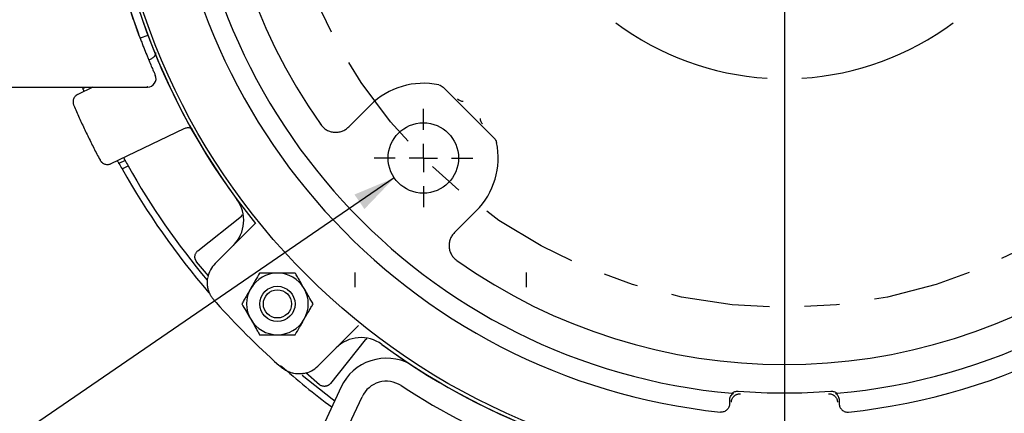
# Model space of a CAD drawing. Header units: inches. Extents: x 1.5 to 80, y 0 to 40.3.
# Tile 8 of 15: x 55.1 to 62.1, y 25.5 to 28.3. Entities that reach past the tile are written whole.
import ezdxf

# ---------------------------------------------------------------- set-up
doc = ezdxf.new("R2010")
doc.units = ezdxf.units.IN
doc.header["$MEASUREMENT"] = 0
for name, pattern in [('SLD-Center', [1.45, 0.7, -0.25, 0.25, -0.25]), ('SLD-Dashed', [0.45, 0.3, -0.15]), ('SLD-Solid', [0])]:
    doc.linetypes.add(name, pattern=pattern)
for name, color, linetype in [('CENTER', 40, 'SLD-Center'), ('HIDDEN', 104, 'SLD-Dashed'), ('SLD-0', 7, 'Continuous')]:
    doc.layers.add(name, color=color, linetype=linetype)
doc.styles.add('SLDTEXTSTYLE0', font='GOTHIC.TTF', dxfattribs={"width": 0.913})
doc.dimstyles.new('SLDDIMSTYLE1', dxfattribs={"dimtxt": 0.25, "dimasz": 0.3, "dimexe": 0, "dimexo": 0.0625, "dimgap": 0.0625, "dimtad": 0, "dimtih": 1, "dimtoh": 1, "dimrnd": 1e-09, "dimzin": 12, "dimdsep": 46, "dimtxsty": 'SLDTEXTSTYLE0', "dimsah": 1, "dimcen": 0.09, "dimadec": 0, "dimazin": 3, "dimtfac": 1, "dimtofl": 0, "dimtmove": 0, "dimatfit": 3, "dimfxl": 0, "dimfrac": 2, "dimtolj": 1, "dimtzin": 12, "dimarcsym": 0})
doc.dimstyles.new('SLDDIMSTYLE4', dxfattribs={"dimtxt": 0.25, "dimasz": 0.3, "dimexe": 0, "dimexo": 0.0625, "dimgap": 0.0625, "dimtad": 0, "dimtih": 1, "dimtoh": 1, "dimrnd": 1e-09, "dimzin": 12, "dimdsep": 46, "dimtxsty": 'SLDTEXTSTYLE0', "dimsah": 1, "dimcen": 0, "dimadec": 0, "dimazin": 3, "dimtfac": 1, "dimtofl": 0, "dimtmove": 0, "dimatfit": 3, "dimfxl": 0, "dimfrac": 2, "dimtolj": 1, "dimtzin": 12, "dimarcsym": 0})
doc.dimstyles.new('SLDDIMSTYLE5', dxfattribs={"dimtxt": 0.25, "dimasz": 0.3, "dimexe": 0, "dimexo": 0.0625, "dimgap": 0.0625, "dimtad": 0, "dimtih": 1, "dimtoh": 1, "dimdec": 4, "dimzin": 4, "dimdsep": 46, "dimtxsty": 'SLDTEXTSTYLE0', "dimsah": 1, "dimcen": 0.09, "dimazin": 1, "dimtfac": 1, "dimtofl": 0, "dimtmove": 0, "dimatfit": 3, "dimfxl": 0, "dimfrac": 2, "dimtolj": 1, "dimtzin": 12, "dimarcsym": 0})
doc.dimstyles.new('SLDDIMSTYLE6', dxfattribs={"dimtxt": 0.25, "dimasz": 0.3, "dimexe": 0, "dimexo": 0.0625, "dimgap": 0.0625, "dimtad": 0, "dimtih": 1, "dimtoh": 1, "dimrnd": 1e-09, "dimzin": 12, "dimdsep": 46, "dimtxsty": 'SLDTEXTSTYLE0', "dimsah": 1, "dimcen": 0, "dimadec": 0, "dimazin": 3, "dimtfac": 1, "dimtofl": 0, "dimtmove": 0, "dimatfit": 3, "dimfxl": 0, "dimfrac": 2, "dimtolj": 1, "dimtzin": 12, "dimarcsym": 0})
doc.dimstyles.new('SLDDIMSTYLE7', dxfattribs={"dimtxt": 0.25, "dimasz": 0.3, "dimexe": 0, "dimexo": 0.0625, "dimgap": 0.0625, "dimtad": 0, "dimtih": 1, "dimtoh": 1, "dimrnd": 1e-09, "dimzin": 12, "dimdsep": 46, "dimtxsty": 'SLDTEXTSTYLE0', "dimsah": 1, "dimcen": 0, "dimadec": 0, "dimazin": 3, "dimtfac": 1, "dimtofl": 0, "dimtmove": 0, "dimatfit": 3, "dimfxl": 0, "dimfrac": 2, "dimtolj": 1, "dimtzin": 12, "dimarcsym": 0})

# ---------------------------------------------------------------- blocks, each defined once
blk = doc.blocks.new('_D_13')
at = {"layer": 'SLD-0'}
for p, q in [((64.6587, 34.408), (64.5825, 34.408)), ((64.5825, 34.408), (64.5825, 34.0111)), ((65.4899, 34.408), (65.5661, 34.408)), ((65.5661, 34.408), (65.5661, 34.0111)), ((62.9652, 32.6093), (64.2251, 34.0477)), ((64.2251, 34.0477), (64.4438, 34.0477)), ((64.5825, 34.0111), (64.6587, 34.0111)), ((65.5661, 34.0111), (65.4899, 34.0111))]:
    blk.add_line(p, q, dxfattribs=at)
blk.add_solid([(62.9652, 32.6093), (63.2098, 32.7938), (63.1158, 32.8761)], dxfattribs=at)
at = {"layer": 'SLD-0', "char_height": 0.25, "attachment_point": 1, "style": 'SLDTEXTSTYLE0'}
for s, insert in [('%%c', (64.5625, 34.7781)), ('7.25', (64.9396, 34.7781)), ('184.2', (64.6587, 34.3304)), ('B.C.', (64.7509, 33.8828))]:
    blk.add_mtext(s, dxfattribs=dict(at, insert=insert))
blk = doc.blocks.new('_D_14')
at = {"layer": 'SLD-0'}
for p, q in [((60.5767, 34.8317), (60.5767, 36.6897)), ((57.9781, 32.481), (55.7632, 34.6959))]:
    blk.add_line(p, q, dxfattribs=at)
for start, end in [(90, 103.64726), (120.17578, 135)]:
    blk.add_arc((60.5767, 29.8824), 6.6823, start, end, dxfattribs=at)
for points in [[(60.5767, 36.5647), (60.2754, 36.6204), (60.2782, 36.4955)], [(55.8516, 34.6075), (56.1117, 34.7696), (56.0253, 34.86)]]:
    blk.add_solid(points, dxfattribs=at)
at = {"layer": 'SLD-0', "char_height": 0.25, "attachment_point": 1, "style": 'SLDTEXTSTYLE0'}
for s, insert in [('45.00°', (57.5372, 36.3753)), ('EQ. SPACED', (57.039, 35.9785))]:
    blk.add_mtext(s, dxfattribs=dict(at, insert=insert))
blk = doc.blocks.new('_D_15')
at = {"layer": 'SLD-0'}
for p, q in [((54.4427, 30.0324), (54.4427, 37.3725)), ((60.5767, 35.4254), (60.5767, 37.3725)), ((57.0941, 37.2843), (57.0179, 37.2843)), ((57.0179, 37.2843), (57.0179, 36.8875)), ((57.9253, 37.2843), (58.0015, 37.2843)), ((58.0015, 37.2843), (58.0015, 36.8875)), ((54.4427, 37.2475), (56.8911, 37.2475)), ((60.5767, 37.2475), (58.1284, 37.2475)), ((57.0179, 36.8875), (57.0941, 36.8875)), ((58.0015, 36.8875), (57.9253, 36.8875)), ((60.5767, 34.8317), (60.5767, 35.1254)), ((54.4427, 27.8424), (54.4427, 29.7324))]:
    blk.add_line(p, q, dxfattribs=at)
for points in [[(54.4427, 37.2475), (54.7427, 37.185), (54.7427, 37.31)], [(60.5767, 37.2475), (60.2767, 37.31), (60.2767, 37.185)]]:
    blk.add_solid(points, dxfattribs=at)
at = {"layer": 'SLD-0', "char_height": 0.25, "attachment_point": 1, "style": 'SLDTEXTSTYLE0'}
for s, insert in [('6.13', (57.1865, 37.6545)), ('155.8', (57.0941, 37.2068))]:
    blk.add_mtext(s, dxfattribs=dict(at, insert=insert))
blk = doc.blocks.new('_D_18')
at = {"layer": 'SLD-0'}
for p, q in [((57.8072, 27.1778), (55.2074, 25.3963)), ((55.2074, 25.3963), (54.9574, 25.3963))]:
    blk.add_line(p, q, dxfattribs=at)
blk.add_solid([(57.8072, 27.1778), (57.5244, 27.0598), (57.5951, 26.9567)], dxfattribs=at)
at = {"layer": 'SLD-0', "insert": (50.2373, 25.5172), "char_height": 0.25, "attachment_point": 1, "style": 'SLDTEXTSTYLE0'}
blk.add_mtext('4X 1/2-13 UNC-2B X 0.75 DEEP', dxfattribs=at)
blk = doc.blocks.new('_D_21')
at = {"layer": 'SLD-0'}
for p, q in [((64.5015, 27.0759), (65.2257, 26.558)), ((65.628, 26.5948), (65.5519, 26.5948)), ((65.5519, 26.5948), (65.5519, 26.1979)), ((66.4593, 26.5948), (66.5355, 26.5948)), ((66.5355, 26.5948), (66.5355, 26.1979)), ((65.2257, 26.558), (65.4757, 26.558)), ((65.5519, 26.1979), (65.628, 26.1979)), ((66.5355, 26.1979), (66.4593, 26.1979))]:
    blk.add_line(p, q, dxfattribs=at)
blk.add_solid([(64.5015, 27.0759), (64.7092, 26.8505), (64.7819, 26.9522)], dxfattribs=at)
at = {"layer": 'SLD-0', "char_height": 0.25, "attachment_point": 1, "style": 'SLDTEXTSTYLE0'}
for s, insert in [('%%c', (65.5319, 26.9649)), ('9.65', (65.9089, 26.9649)), ('245.1', (65.628, 26.5173))]:
    blk.add_mtext(s, dxfattribs=dict(at, insert=insert))
blk = doc.blocks.new('_D_23')
at = {"layer": 'SLD-0'}
for p, q in [((55.6274, 29.8824), (51.9366, 29.8824)), ((52.0616, 29.8824), (52.0616, 29.0171)), ((51.7383, 28.643), (51.6621, 28.643)), ((51.6621, 28.643), (51.6621, 28.2462)), ((52.3848, 28.643), (52.461, 28.643)), ((52.461, 28.643), (52.461, 28.2462)), ((51.6621, 28.2462), (51.7383, 28.2462)), ((52.461, 28.2462), (52.3848, 28.2462)), ((52.0616, 27.3301), (52.0616, 28.1954)), ((53.1727, 27.3301), (51.9366, 27.3301))]:
    blk.add_line(p, q, dxfattribs=at)
for points in [[(52.0616, 29.8824), (51.9991, 29.5824), (52.1241, 29.5824)], [(52.0616, 27.3301), (52.1241, 27.6301), (51.9991, 27.6301)]]:
    blk.add_solid(points, dxfattribs=at)
at = {"layer": 'SLD-0', "char_height": 0.25, "attachment_point": 1, "style": 'SLDTEXTSTYLE0'}
for s, insert in [('2.55', (51.7383, 29.0132)), ('64.8', (51.7383, 28.5655))]:
    blk.add_mtext(s, dxfattribs=dict(at, insert=insert))
blk = doc.blocks.new('_D_26')
at = {"layer": 'SLD-0'}
for p, q in [((65.6972, 31.5752), (66.0041, 31.6767)), ((66.0041, 31.6767), (66.2541, 31.6767)), ((66.4426, 31.7135), (66.3664, 31.7135)), ((66.3664, 31.7135), (66.3664, 31.3166)), ((67.2739, 31.7135), (67.35, 31.7135)), ((67.35, 31.7135), (67.35, 31.3166)), ((66.3664, 31.3166), (66.4426, 31.3166)), ((67.35, 31.3166), (67.2739, 31.3166))]:
    blk.add_line(p, q, dxfattribs=at)
blk.add_solid([(65.6972, 31.5752), (66.0016, 31.61), (65.9624, 31.7287)], dxfattribs=at)
at = {"layer": 'SLD-0', "char_height": 0.25, "attachment_point": 1, "style": 'SLDTEXTSTYLE0'}
for s, insert in [('%%c', (66.2541, 32.0836)), ('10.79', (66.6311, 32.0836)), ('274.0', (66.4426, 31.636))]:
    blk.add_mtext(s, dxfattribs=dict(at, insert=insert))
blk = doc.blocks.new('_D_28')
at = {"layer": 'SLD-0'}
for p, q in [((60.7217, 36.3814), (68.8507, 36.3814)), ((68.7257, 36.3814), (68.7257, 30.917)), ((68.31, 30.5429), (68.2339, 30.5429)), ((68.2339, 30.5429), (68.2339, 30.1461)), ((69.1413, 30.5429), (69.2175, 30.5429)), ((69.2175, 30.5429), (69.2175, 30.1461)), ((68.2339, 30.1461), (68.31, 30.1461)), ((69.2175, 30.1461), (69.1413, 30.1461)), ((68.7257, 24.6309), (68.7257, 30.0953)), ((65.5017, 24.6309), (68.8507, 24.6309))]:
    blk.add_line(p, q, dxfattribs=at)
for points in [[(68.7257, 36.3814), (68.6632, 36.0814), (68.7882, 36.0814)], [(68.7257, 24.6309), (68.7882, 24.9309), (68.6632, 24.9309)]]:
    blk.add_solid(points, dxfattribs=at)
at = {"layer": 'SLD-0', "char_height": 0.25, "attachment_point": 1, "style": 'SLDTEXTSTYLE0'}
for s, insert in [('11.75', (68.31, 30.9131)), ('298.5', (68.31, 30.4654))]:
    blk.add_mtext(s, dxfattribs=dict(at, insert=insert))
blk = doc.blocks.new('_D_29')
at = {"layer": 'SLD-0'}
for p, q in [((54.7028, 32.9396), (54.6266, 32.9396)), ((54.6266, 32.9396), (54.6266, 32.5428)), ((55.534, 32.9396), (55.6102, 32.9396)), ((55.6102, 32.9396), (55.6102, 32.5428)), ((55.9364, 32.9028), (55.6864, 32.9028)), ((57.1992, 32.0808), (55.9364, 32.9028)), ((54.6266, 32.5428), (54.7028, 32.5428)), ((55.6102, 32.5428), (55.534, 32.5428))]:
    blk.add_line(p, q, dxfattribs=at)
blk.add_solid([(57.1992, 32.0808), (56.9819, 32.2969), (56.9137, 32.1921)], dxfattribs=at)
at = {"layer": 'SLD-0', "char_height": 0.25, "attachment_point": 1, "style": 'SLDTEXTSTYLE0'}
for s, insert in [('%%c', (54.6066, 33.3098)), ('8.06', (54.9836, 33.3098)), ('204.7', (54.7028, 32.8621))]:
    blk.add_mtext(s, dxfattribs=dict(at, insert=insert))
blk = doc.blocks.new('SW_CENTERMARKSYMBOL_3')
at = {"layer": 'SLD-0', "color": 0}
for p, q in [((0, 0.2), (0, 0.35)), ((0, 0), (0, 0.1)), ((-0.2, 0), (-0.35, 0)), ((0, 0), (-0.1, 0)), ((0, 0), (0, -0.1)), ((0, 0), (0.1, 0)), ((0.2, 0), (0.35, 0)), ((0, -0.2), (0, -0.35))]:
    blk.add_line(p, q, dxfattribs=at)
blk = doc.blocks.new('SW_CENTERMARKSYMBOL_5')
at = {"layer": 'SLD-0', "color": 0}
blk.add_line((0, -0.2), (0, -4.8993), dxfattribs=at)

msp = doc.modelspace()

# ---------------------------------------------------------------- linework, layer by layer
at = {"layer": 'CENTER'}
msp.add_circle((60.57672, 29.88239), 3.625, dxfattribs=at)
at = {"layer": 'HIDDEN'}
for p, q in [((57.52672, 26.50639), (57.52672, 26.40239)), ((58.74672, 26.40239), (58.74672, 26.50639))]:
    msp.add_line(p, q, dxfattribs=at)
at = {"layer": 'SLD-0', "linetype": 'SLD-Solid', "lineweight": 25}
for p, q in [((56.05816, 28.19027), (56.00316, 28.16965)), ((56.0799, 28.02103), (56.06479, 28.01376)), ((53.63272, 27.82239), (56.05569, 27.82239)), ((55.66714, 27.82239), (55.56029, 27.77096)), ((55.59656, 27.81298), (55.6161, 27.82239)), ((58.15368, 27.82207), (58.51641, 27.45934)), ((57.48355, 27.53986), (57.63814, 27.69445)), ((57.28544, 27.55681), (57.28163, 27.5622)), ((55.79695, 27.27921), (56.31656, 27.52929)), ((55.89574, 27.30219), (55.85242, 27.28135)), ((55.87433, 27.24195), (55.91767, 27.26281)), ((56.72226, 26.90704), (56.73016, 26.91632)), ((58.38878, 26.9438), (58.2342, 26.78921)), ((56.41241, 26.65994), (56.72226, 26.90704)), ((56.53571, 26.56969), (56.82367, 26.85765)), ((56.48851, 26.48355), (56.40354, 26.58284)), ((58.25114, 26.5911), (58.25653, 26.5873)), ((56.48302, 26.46854), (56.48311, 26.46909)), ((57.55199, 26.12933), (57.26403, 25.84137)), ((57.60137, 26.02793), (57.35427, 25.71807)), ((57.60137, 26.02793), (57.61275, 26.03761)), ((57.27718, 25.70921), (57.17911, 25.79313)), ((57.16343, 25.78877), (57.15919, 25.78803)), ((57.43017, 25.69328), (57.0624, 24.90459)), ((57.21103, 24.83528), (57.5788, 25.62397)), ((60.18811, 25.57453), (60.18811, 25.5986)), ((60.96534, 25.5986), (60.96534, 25.57453)), ((60.12216, 25.51483), (60.12188, 25.51486)), ((61.03156, 25.51486), (61.03129, 25.51483))]:
    msp.add_line(p, q, dxfattribs=at)
at = {"layer": 'SLD-0', "linetype": 'SLD-Solid', "lineweight": 25, "flags": 128}
msp.add_lwpolyline([(57.15263, 25.77817), (57.36561, 25.60947), (57.3845, 25.59534)], dxfattribs=at)
at = {"layer": 'SLD-0', "linetype": 'SLD-Solid', "lineweight": 25}
for centre, radius in [((60.57672, 29.88239), 4.79931), ((58.01346, 27.31912), 0.25), ((56.97755, 26.28321), 0.125), ((56.97755, 26.28321), 0.1)]:
    msp.add_circle(centre, radius, dxfattribs=at)
for centre, radius, start, end in [((60.57672, 29.88239), 4.39115, 95.945408, 264.054592), ((60.57672, 29.88239), 4.39115, 275.945408, 84.054592), ((60.57672, 29.88239), 4.25, 95.024191, 264.975809), ((60.57672, 29.88239), 4.25, 275.024191, 84.975809), ((60.57672, 29.88239), 4.824, 141.128455, 218.871545), ((60.57672, 29.88239), 4.825, 143.66975, 216.33025), ((60.57672, 29.88239), 4.03, 144.755472, 215.244528), ((60.57272, 29.88239), 4.88, 184.318884, 199.881807), ((60.57672, 29.88239), 2, 233.248751, 266.457691), ((60.57672, 29.88239), 2, 273.542309, 306.751249), ((56.05569, 27.88239), 0.06, 270, 23.882248), ((60.57672, 29.88239), 5.393, 202.456174, 202.564325), ((58.01346, 27.31912), 0.53079, 78.010079, 135), ((58.29852, 27.7817), 0.06002, 225.04344, 266.497006), ((58.47603, 27.60418), 0.06002, 183.502994, 224.95656), ((58.01346, 27.31912), 0.53079, 315, 11.989921), ((60.57672, 29.88239), 5.393, 208.835675, 209.314592), ((60.57672, 29.88239), 5.345, 208.863863, 209.347096), ((60.57672, 29.88239), 5.345, 209.347096, 219.92882), ((60.57672, 29.88239), 5.393, 209.314592, 220.739061), ((56.48822, 26.87576), 0.25, 315, 36.33025), ((56.67006, 26.43534), 0.19, 135, 169.0275), ((60.57672, 29.88239), 4.03, 234.755472, 305.244528), ((56.97755, 26.28321), 0.219, 90, 150), ((56.97755, 26.28321), 0.219, 30, 90), ((56.97755, 26.28321), 0.219, 150, 210), ((56.97755, 26.28321), 0.219, 330, 30), ((60.57672, 29.88239), 5.4, 221.670858, 228.329142), ((56.97755, 26.28321), 0.219, 210, 270), ((56.97755, 26.28321), 0.219, 270, 330), ((60.57672, 29.88239), 4.824, 271.069013, 308.871545), ((57.5701, 25.79389), 0.25, 53.66975, 135), ((60.57672, 29.88239), 4.825, 233.66975, 306.33025), ((60.57672, 29.88239), 4.824, 233.726362, 268.930987), ((57.751, 25.54367), 0.354, 61.560813, 155), ((60.57672, 29.88239), 5.393, 228.451606, 233.433205), ((57.12968, 25.97572), 0.19, 280.9725, 315), ((57.751, 25.54367), 0.19, 56.915538, 155), ((60.57672, 29.88089), 4.9865, 236.915538, 249.012942), ((60.57672, 29.88239), 4.23202, 265.550341, 274.449659)]:
    msp.add_arc(centre, radius, start, end, dxfattribs=at)
for points, knots in [([(56.00316, 28.16965), (56.00312, 28.16975), (56.00215, 28.17234), (55.99924, 28.18015), (55.99802, 28.1834), (55.99512, 28.19125), (55.99342, 28.19585), (55.98771, 28.2114), (55.9831, 28.22408), (55.97237, 28.25408), (55.96619, 28.27159), (55.95295, 28.30995), (55.94586, 28.33091), (55.93458, 28.36509), (55.93071, 28.37697), (55.92293, 28.40116), (55.91901, 28.41352), (55.91112, 28.43877), (55.90715, 28.45166), (55.89916, 28.47797), (55.89513, 28.49144), (55.88308, 28.53239), (55.87521, 28.56005), (55.8675, 28.58806)], [0, 0, 0, 0, 0.125, 0.125, 0.1875, 0.1875, 0.25, 0.25, 0.375, 0.375, 0.5, 0.5, 0.625, 0.625, 0.6875, 0.6875, 0.75, 0.75, 0.8125, 0.8125, 0.875, 0.875, 1, 1, 1, 1]), ([(55.98359, 28.22279), (55.99096, 28.20241), (55.99835, 28.18239), (56.00947, 28.15288), (56.01317, 28.14313), (56.02059, 28.1238), (56.02432, 28.11418), (56.03537, 28.08594), (56.0425, 28.06804), (56.05282, 28.04256), (56.05619, 28.0343), (56.06279, 28.01825), (56.06603, 28.01044), (56.07531, 27.98821), (56.08096, 27.97487), (56.08855, 27.95712), (56.09094, 27.95158), (56.09538, 27.9413), (56.09742, 27.9366), (56.10288, 27.92407), (56.1057, 27.91767), (56.10955, 27.90895), (56.11055, 27.90668), (56.11055, 27.90668)], [0, 0, 0, 0, 0.125, 0.125, 0.1875, 0.1875, 0.25, 0.25, 0.375, 0.375, 0.4375, 0.4375, 0.5, 0.5, 0.625, 0.625, 0.6875, 0.6875, 0.75, 0.75, 0.875, 0.875, 1, 1, 1, 1]), ([(56.11275, 28.06921), (56.11211, 28.06383), (56.11058, 28.051), (56.09897, 28.03306), (56.08626, 28.02505), (56.0799, 28.02103)], [0, 0, 0, 0, 0.2647545, 0.6318899, 1, 1, 1, 1]), ([(55.64464, 27.82239), (55.64485, 27.82188), (55.64588, 27.81941), (55.6473, 27.81605), (55.64842, 27.81337)], [0, 0, 0, 0, 0.2057041, 1, 1, 1, 1]), ([(56.05267, 27.83046), (56.05274, 27.83027), (56.05512, 27.82382), (56.05541, 27.82309), (56.05569, 27.82239)], [0, 0, 0, 0, 0.0292842, 1, 1, 1, 1]), ([(55.56029, 27.77096), (55.55892, 27.77026), (55.55618, 27.76887), (55.5523, 27.76641), (55.54863, 27.76368), (55.54517, 27.76065), (55.54033, 27.75574), (55.53477, 27.74836), (55.52975, 27.73798), (55.52675, 27.72684), (55.52606, 27.7166), (55.52685, 27.70769), (55.52847, 27.70016), (55.53033, 27.6954), (55.53127, 27.693)], [0, 0, 0, 0, 0.0502916, 0.1001574, 0.149893, 0.1997965, 0.250163, 0.3748822, 0.4998403, 0.6245062, 0.7494139, 0.8331208, 0.9161865, 1, 1, 1, 1]), ([(55.60511, 27.79253), (55.60484, 27.79317), (55.6033, 27.79683), (55.60075, 27.80292), (55.59813, 27.8092), (55.59676, 27.81251), (55.59662, 27.81285), (55.59656, 27.81298)], [0, 0, 0, 0, 0.0550146, 0.3138986, 0.5726681, 0.8311141, 1, 1, 1, 1]), ([(55.53127, 27.693), (55.53766, 27.67839), (55.55043, 27.64916), (55.57006, 27.60553), (55.59005, 27.56207), (55.61041, 27.5188), (55.63115, 27.47571), (55.65227, 27.43279), (55.67376, 27.39006), (55.69561, 27.3475), (55.71048, 27.31928), (55.71792, 27.30517)], [0, 0, 0, 0, 0.1111504, 0.2222713, 0.3333712, 0.4444585, 0.5555415, 0.6666288, 0.7777287, 0.8888496, 1, 1, 1, 1]), ([(57.28544, 27.55681), (57.29093, 27.54903), (57.29716, 27.542), (57.31106, 27.52935), (57.31882, 27.52369), (57.33515, 27.51433), (57.34375, 27.51057), (57.36185, 27.5049), (57.37115, 27.50308), (57.38986, 27.50147), (57.39944, 27.50169), (57.41813, 27.50417), (57.42725, 27.5064), (57.44502, 27.51288), (57.45357, 27.5171), (57.4694, 27.52719), (57.47682, 27.53313), (57.48355, 27.53986)], [0, 0, 0, 0, 0.125, 0.125, 0.25, 0.25, 0.375, 0.375, 0.5, 0.5, 0.625, 0.625, 0.75, 0.75, 0.875, 0.875, 1, 1, 1, 1]), ([(56.31656, 27.52929), (56.32365, 27.53174), (56.33782, 27.53666), (56.35838, 27.53475), (56.36877, 27.52839), (56.37277, 27.52594)], [0, 0, 0, 0, 0.3811998, 0.7622041, 1, 1, 1, 1]), ([(55.71792, 27.30517), (55.71867, 27.30383), (55.72017, 27.30115), (55.72278, 27.29737), (55.72566, 27.2938), (55.72881, 27.29046), (55.73391, 27.28583), (55.7415, 27.28055), (55.75207, 27.27595), (55.76331, 27.27338), (55.77358, 27.27308), (55.78245, 27.27423), (55.78991, 27.27613), (55.7946, 27.27818), (55.79695, 27.27921)], [0, 0, 0, 0, 0.0502923, 0.1001586, 0.1498945, 0.1997976, 0.2501629, 0.3748857, 0.4998405, 0.62451, 0.7494144, 0.8331227, 0.9161878, 1, 1, 1, 1]), ([(55.85242, 27.28135), (55.85226, 27.28164), (55.85194, 27.28221), (55.84944, 27.28676), (55.84598, 27.29307), (55.84311, 27.29834), (55.84177, 27.30078)], [0, 0, 0, 0, 0.25846, 0.5169135, 0.7755517, 1, 1, 1, 1]), ([(55.88508, 27.32163), (55.88541, 27.32102), (55.88731, 27.31753), (55.89048, 27.31175), (55.89376, 27.30578), (55.89549, 27.30264), (55.89567, 27.30232), (55.89574, 27.30219)], [0, 0, 0, 0, 0.0550202, 0.3139124, 0.5726879, 0.8311341, 1, 1, 1, 1]), ([(58.2342, 26.78921), (58.22746, 26.78248), (58.22159, 26.77514), (58.21148, 26.7593), (58.20723, 26.75069), (58.20078, 26.73302), (58.19853, 26.7239), (58.19602, 26.70509), (58.1958, 26.69562), (58.1974, 26.67691), (58.19924, 26.66751), (58.20487, 26.64952), (58.20862, 26.64091), (58.21802, 26.6245), (58.22363, 26.61679), (58.23626, 26.6029), (58.24337, 26.59659), (58.25114, 26.5911)], [0, 0, 0, 0, 0.125, 0.125, 0.25, 0.25, 0.375, 0.375, 0.5, 0.5, 0.625, 0.625, 0.75, 0.75, 0.875, 0.875, 1, 1, 1, 1]), ([(56.40354, 26.58284), (56.40259, 26.58411), (56.40068, 26.58666), (56.39823, 26.5908), (56.39612, 26.59515), (56.39439, 26.5997), (56.39308, 26.60438), (56.39218, 26.60912), (56.39171, 26.61388), (56.39165, 26.6186), (56.39205, 26.62402), (56.39321, 26.63043), (56.39564, 26.63797), (56.39959, 26.64578), (56.4051, 26.65346), (56.40994, 26.65775), (56.41241, 26.65994)], [0, 0, 0, 0, 0.0551537, 0.1109893, 0.1672723, 0.2237552, 0.2801842, 0.3363057, 0.3918719, 0.446648, 0.5004164, 0.5810915, 0.673203, 0.7752864, 0.8851579, 1, 1, 1, 1]), ([(56.85111, 26.50221), (56.8412, 26.48505), (56.83107, 26.4675), (56.81533, 26.44024), (56.80999, 26.43099), (56.79908, 26.4121), (56.79348, 26.4024), (56.78789, 26.39271)], [0, 0, 0, 0, 0.5, 0.5, 0.75, 0.75, 1, 1, 1, 1]), ([(56.97755, 26.50221), (56.95535, 26.50221), (56.93374, 26.50221), (56.90201, 26.50221), (56.89152, 26.50221), (56.87104, 26.50221), (56.861, 26.50221), (56.85111, 26.50221)], [0, 0, 0, 0, 0.5, 0.5, 0.75, 0.75, 1, 1, 1, 1]), ([(57.10399, 26.50221), (57.08417, 26.50221), (57.06391, 26.50221), (57.03243, 26.50221), (57.02175, 26.50221), (56.99993, 26.50221), (56.98874, 26.50221), (56.97755, 26.50221)], [0, 0, 0, 0, 0.5, 0.5, 0.75, 0.75, 1, 1, 1, 1]), ([(57.16721, 26.39271), (57.15611, 26.41194), (57.1453, 26.43065), (57.12944, 26.45814), (57.1242, 26.46721), (57.11396, 26.48495), (57.10894, 26.49365), (57.10399, 26.50221)], [0, 0, 0, 0, 0.5, 0.5, 0.75, 0.75, 1, 1, 1, 1]), ([(56.48006, 26.43534), (56.48008, 26.43717), (56.48011, 26.44074), (56.48032, 26.44562), (56.48061, 26.44996), (56.48094, 26.45375), (56.48129, 26.45698), (56.48162, 26.45967), (56.48191, 26.46181), (56.48214, 26.46339), (56.48231, 26.46447), (56.48235, 26.46473), (56.48237, 26.46485)], [0, 0, 0, 0, 0.1235716, 0.2406936, 0.3517009, 0.4569869, 0.5570127, 0.6523155, 0.7435163, 0.8313232, 0.9165288, 1, 1, 1, 1]), ([(56.52759, 26.30964), (56.52595, 26.31154), (56.52266, 26.31535), (56.51806, 26.32128), (56.51369, 26.32733), (56.5096, 26.33351), (56.50577, 26.33981), (56.50221, 26.34621), (56.49892, 26.3527), (56.4959, 26.35928), (56.49315, 26.36592), (56.48945, 26.3759), (56.48551, 26.38913), (56.48255, 26.40369), (56.48095, 26.41601), (56.48019, 26.42615), (56.4801, 26.43232), (56.48006, 26.43534)], [0, 0, 0, 0, 0.0497, 0.0993498, 0.1489938, 0.1986764, 0.2484419, 0.2983343, 0.3483974, 0.3986745, 0.4492083, 0.5000409, 0.6258569, 0.7500127, 0.837082, 0.9203076, 1, 1, 1, 1]), ([(56.78789, 26.39271), (56.77679, 26.37349), (56.76599, 26.35477), (56.75012, 26.32729), (56.74488, 26.31821), (56.73464, 26.30048), (56.72962, 26.29178), (56.72467, 26.28321)], [0, 0, 0, 0, 0.5, 0.5, 0.75, 0.75, 1, 1, 1, 1]), ([(57.23043, 26.28321), (57.22052, 26.30037), (57.21039, 26.31792), (57.19465, 26.34519), (57.18931, 26.35444), (57.1784, 26.37333), (57.1728, 26.38303), (57.16721, 26.39271)], [0, 0, 0, 0, 0.5, 0.5, 0.75, 0.75, 1, 1, 1, 1]), ([(56.54305, 26.29219), (56.54175, 26.29365), (56.53915, 26.29658), (56.53527, 26.30095), (56.53141, 26.30531), (56.52887, 26.30819), (56.52759, 26.30964)], [0, 0, 0, 0, 0.2503046, 0.500027, 0.749736, 1, 1, 1, 1]), ([(56.72467, 26.28321), (56.73458, 26.26605), (56.74471, 26.2485), (56.76045, 26.22124), (56.76579, 26.21199), (56.7767, 26.1931), (56.7823, 26.1834), (56.78789, 26.17371)], [0, 0, 0, 0, 0.5, 0.5, 0.75, 0.75, 1, 1, 1, 1]), ([(57.16721, 26.17371), (57.17831, 26.19294), (57.18911, 26.21165), (57.20498, 26.23914), (57.21022, 26.24821), (57.22046, 26.26595), (57.22548, 26.27465), (57.23043, 26.28321)], [0, 0, 0, 0, 0.5, 0.5, 0.75, 0.75, 1, 1, 1, 1]), ([(56.78789, 26.17371), (56.79899, 26.15449), (56.8098, 26.13577), (56.82566, 26.10829), (56.8309, 26.09921), (56.84114, 26.08148), (56.84616, 26.07278), (56.85111, 26.06421)], [0, 0, 0, 0, 0.5, 0.5, 0.75, 0.75, 1, 1, 1, 1]), ([(57.10399, 26.06421), (57.1139, 26.08137), (57.12403, 26.09892), (57.13977, 26.12619), (57.14511, 26.13544), (57.15602, 26.15433), (57.16162, 26.16403), (57.16721, 26.17371)], [0, 0, 0, 0, 0.5, 0.5, 0.75, 0.75, 1, 1, 1, 1]), ([(56.85111, 26.06421), (56.87093, 26.06421), (56.89119, 26.06421), (56.92268, 26.06421), (56.93335, 26.06421), (56.95517, 26.06421), (56.96636, 26.06421), (56.97755, 26.06421)], [0, 0, 0, 0, 0.5, 0.5, 0.75, 0.75, 1, 1, 1, 1]), ([(56.97755, 26.06421), (56.99975, 26.06421), (57.02136, 26.06421), (57.05309, 26.06421), (57.06358, 26.06421), (57.08406, 26.06421), (57.0941, 26.06421), (57.10399, 26.06421)], [0, 0, 0, 0, 0.5, 0.5, 0.75, 0.75, 1, 1, 1, 1]), ([(57.00397, 25.83326), (57.00253, 25.83453), (56.99965, 25.83708), (56.99529, 25.84094), (56.99091, 25.84482), (56.98799, 25.84741), (56.98653, 25.84871)], [0, 0, 0, 0, 0.250264, 0.499973, 0.7496954, 1, 1, 1, 1]), ([(57.15919, 25.78803), (57.1591, 25.78802), (57.1589, 25.78799), (57.15816, 25.78787), (57.15708, 25.78771), (57.15562, 25.7875), (57.15381, 25.78726), (57.15163, 25.78699), (57.14908, 25.78671), (57.14617, 25.78643), (57.14289, 25.78617), (57.13925, 25.78595), (57.13087, 25.78561), (57.1159, 25.78582), (57.09375, 25.78865), (57.07037, 25.79467), (57.05102, 25.80241), (57.03586, 25.81033), (57.02478, 25.81714), (57.01407, 25.8247), (57.00734, 25.83041), (57.00397, 25.83326)], [0, 0, 0, 0, 0.0194866, 0.0392823, 0.0595251, 0.0803439, 0.1018575, 0.1241736, 0.1473886, 0.1715882, 0.1968482, 0.2232349, 0.250807, 0.3696333, 0.5004717, 0.625135, 0.750341, 0.8132389, 0.8757011, 0.9378975, 1, 1, 1, 1]), ([(57.35427, 25.71807), (57.3533, 25.71691), (57.35137, 25.71461), (57.34816, 25.71149), (57.34478, 25.70868), (57.34128, 25.70621), (57.33772, 25.70408), (57.33414, 25.70229), (57.3306, 25.70082), (57.32714, 25.69966), (57.3238, 25.69877), (57.32062, 25.69813), (57.31578, 25.69744), (57.30908, 25.69718), (57.30053, 25.69818), (57.29215, 25.70056), (57.28419, 25.70416), (57.27951, 25.70753), (57.27718, 25.70921)], [0, 0, 0, 0, 0.052712, 0.1047487, 0.1558094, 0.2056087, 0.2538835, 0.3003973, 0.3449438, 0.3873483, 0.4274677, 0.4651894, 0.5004288, 0.5977759, 0.6978133, 0.7991677, 0.9003755, 1, 1, 1, 1]), ([(60.20452, 25.64872), (60.20754, 25.65132), (60.21076, 25.65358), (60.21759, 25.65745), (60.22125, 25.65907), (60.23251, 25.66277), (60.24045, 25.66374), (60.24839, 25.66312)], [0, 0, 0, 0, 0.25, 0.25, 0.5, 0.5, 1, 1, 1, 1]), ([(60.90506, 25.66312), (60.90903, 25.66343), (60.91296, 25.66334), (60.92076, 25.66241), (60.92467, 25.66154), (60.93593, 25.65785), (60.94289, 25.65392), (60.94892, 25.64872)], [0, 0, 0, 0, 0.25, 0.25, 0.5, 0.5, 1, 1, 1, 1]), ([(60.18811, 25.5986), (60.18811, 25.60346), (60.18869, 25.60823), (60.19098, 25.61757), (60.19272, 25.62216), (60.19717, 25.63066), (60.19992, 25.63467), (60.20632, 25.64193), (60.20992, 25.64513), (60.21392, 25.6479)], [0, 0, 0, 0, 0.25, 0.25, 0.5, 0.5, 0.75, 0.75, 1, 1, 1, 1]), ([(60.20069, 25.58503), (60.2007, 25.58553), (60.20071, 25.58653), (60.20079, 25.58855), (60.20105, 25.5921), (60.20215, 25.59924), (60.20508, 25.60847), (60.21099, 25.61937), (60.21722, 25.62674), (60.22312, 25.63186), (60.22716, 25.63487), (60.23232, 25.63801), (60.23871, 25.64102), (60.24639, 25.64348), (60.25535, 25.6451), (60.26173, 25.64494), (60.26509, 25.64486)], [0, 0, 0, 0, 0.015244, 0.0305628, 0.0614054, 0.1237704, 0.250015, 0.353933, 0.4998109, 0.5406352, 0.5916767, 0.6529323, 0.724398, 0.8060686, 0.8979383, 1, 1, 1, 1]), ([(60.21392, 25.6479), (60.21233, 25.64804), (60.21079, 25.64817), (60.20929, 25.6483), (60.20766, 25.64844), (60.20607, 25.64858), (60.20452, 25.64872)], [0, 0, 0, 0, 0.0030480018, 0.0030480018, 0.0030480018, 0.006354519, 0.006354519, 0.006354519, 0.006354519]), ([(60.88836, 25.64486), (60.89567, 25.64539), (60.9037, 25.64459), (60.9195, 25.63936), (60.9272, 25.6349), (60.93997, 25.62304), (60.94499, 25.61568), (60.95136, 25.60031), (60.95275, 25.59235), (60.95275, 25.58503)], [0, 0, 0, 0, 0.25, 0.25, 0.5, 0.5, 0.75, 0.75, 1, 1, 1, 1]), ([(60.94892, 25.64872), (60.9475, 25.64859), (60.94604, 25.64846), (60.94454, 25.64833), (60.94292, 25.64819), (60.94125, 25.64805), (60.93953, 25.6479)], [0, 0, 0, 0, 0.0030480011, 0.0030480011, 0.0030480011, 0.0063545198, 0.0063545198, 0.0063545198, 0.0063545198]), ([(60.93953, 25.6479), (60.94353, 25.64513), (60.94711, 25.64193), (60.95348, 25.63473), (60.95626, 25.63069), (60.96072, 25.62219), (60.96244, 25.61763), (60.96476, 25.60824), (60.96534, 25.60346), (60.96534, 25.5986)], [0, 0, 0, 0, 0.25, 0.25, 0.5, 0.5, 0.75, 0.75, 1, 1, 1, 1]), ([(60.18811, 25.57453), (60.18811, 25.5703), (60.18767, 25.56615), (60.18594, 25.558), (60.18462, 25.55395), (60.17952, 25.54248), (60.17447, 25.53554), (60.16209, 25.52439), (60.15465, 25.52008), (60.14274, 25.51619), (60.13857, 25.51531), (60.13027, 25.51443), (60.12609, 25.51442), (60.12188, 25.51486)], [0, 0, 0, 0, 0.125, 0.125, 0.25, 0.25, 0.5, 0.5, 0.75, 0.75, 0.875, 0.875, 1, 1, 1, 1]), ([(60.96534, 25.57453), (60.96534, 25.5703), (60.96578, 25.56615), (60.96751, 25.558), (60.96883, 25.55395), (60.97393, 25.54248), (60.97898, 25.53554), (60.99136, 25.52439), (60.99879, 25.52008), (61.01071, 25.51619), (61.01488, 25.51531), (61.02318, 25.51443), (61.02736, 25.51442), (61.03156, 25.51486)], [0, 0, 0, 0, 0.125, 0.125, 0.25, 0.25, 0.5, 0.5, 0.75, 0.75, 0.875, 0.875, 1, 1, 1, 1])]:
    msp.add_open_spline(points, degree=3, knots=knots, dxfattribs=at)
for points in [[(58.12373, 27.83833), (58.135, 27.83594), (58.14553, 27.83022), (58.15368, 27.82207)], [(58.51641, 27.45934), (58.52456, 27.45119), (58.53027, 27.44066), (58.53267, 27.42939)]]:
    msp.add_open_spline(points, degree=3, dxfattribs=at)

# ---------------------------------------------------------------- block references
at = {"layer": 'SLD-0'}
for name, p in [('SW_CENTERMARKSYMBOL_5', (60.57672, 29.88239)), ('SW_CENTERMARKSYMBOL_3', (58.01346, 27.31912))]:
    msp.add_blockref(name, p, dxfattribs=at)

# ---------------------------------------------------------------- dimensions: what is measured, and where the dimension line sits
dim = msp.add_linear_dim(base=(60.57672, 37.24754), p1=(54.44272, 27.79239), p2=(60.57672, 34.7817), dimstyle='SLDDIMSTYLE1', dxfattribs=at)
dim.commit()
dim.dimension.update_dxf_attribs({"geometry": '_D_15', "text_midpoint": (57.50972, 37.24754), "dimtype": 160})
dim = msp.add_angular_dim_2l(base=(59.78278, 36.51733), line1=((60.57672, 34.7817), (60.57672, 24.98307)), line2=((60.57672, 29.88239), (58.01346, 32.44565)), text='<>\\PEQ. SPACED', dimstyle='SLDDIMSTYLE5', dxfattribs=at)
dim.commit()
dim.dimension.update_dxf_attribs({"geometry": '_D_14', "text_midpoint": (58.01953, 36.05601), "dimtype": 162})
for base, p1, p2, picture, middle in [((68.72566, 24.63089), (60.67172, 36.38139), (65.45172, 24.63089), '_D_28', (68.72566, 30.50614)), ((52.06158, 29.88239), (53.22272, 27.3301), (55.67741, 29.88239), '_D_23', (52.06158, 28.60624))]:
    dim = msp.add_linear_dim(base=base, p1=p1, p2=p2, angle=90, dimstyle='SLDDIMSTYLE1', dxfattribs=at)
    dim.commit()
    dim.dimension.update_dxf_attribs({"geometry": picture, "text_midpoint": middle, "dimtype": 160})
dim = msp.add_diameter_dim_2p(p1=(58.18828, 27.15549), p2=(62.96516, 32.60929), text='<>\\PB.C.', dimstyle='SLDDIMSTYLE4', dxfattribs=at)
dim.commit()
dim.dimension.update_dxf_attribs({"geometry": '_D_13', "text_midpoint": (65.0743, 34.17275), "dimtype": 163})
for p1, p2, picture, middle in [((63.95425, 27.68393), (57.1992, 32.08085), '_D_29', (55.11839, 32.90284)), ((56.65193, 32.68892), (64.50152, 27.07586), '_D_21', (66.04367, 26.55801)), ((55.45629, 28.18956), (65.69715, 31.57521), '_D_26', (66.85823, 31.67668))]:
    dim = msp.add_diameter_dim_2p(p1=p1, p2=p2, dimstyle='SLDDIMSTYLE7', dxfattribs=at)
    dim.commit()
    dim.dimension.update_dxf_attribs({"geometry": picture, "text_midpoint": middle, "dimtype": 163})
dim = msp.add_diameter_dim_2p(p1=(58.21969, 27.46044), p2=(57.80723, 27.17781), text='4X 1/2-13 UNC-2B X 0.75 DEEP', dimstyle='SLDDIMSTYLE6', override={"dimpost": '<>'}, dxfattribs=at)
dim.commit()
dim.dimension.update_dxf_attribs({"geometry": '_D_18', "text_midpoint": (52.59735, 25.39632), "dimtype": 163})

doc.saveas('drawing.dxf')
